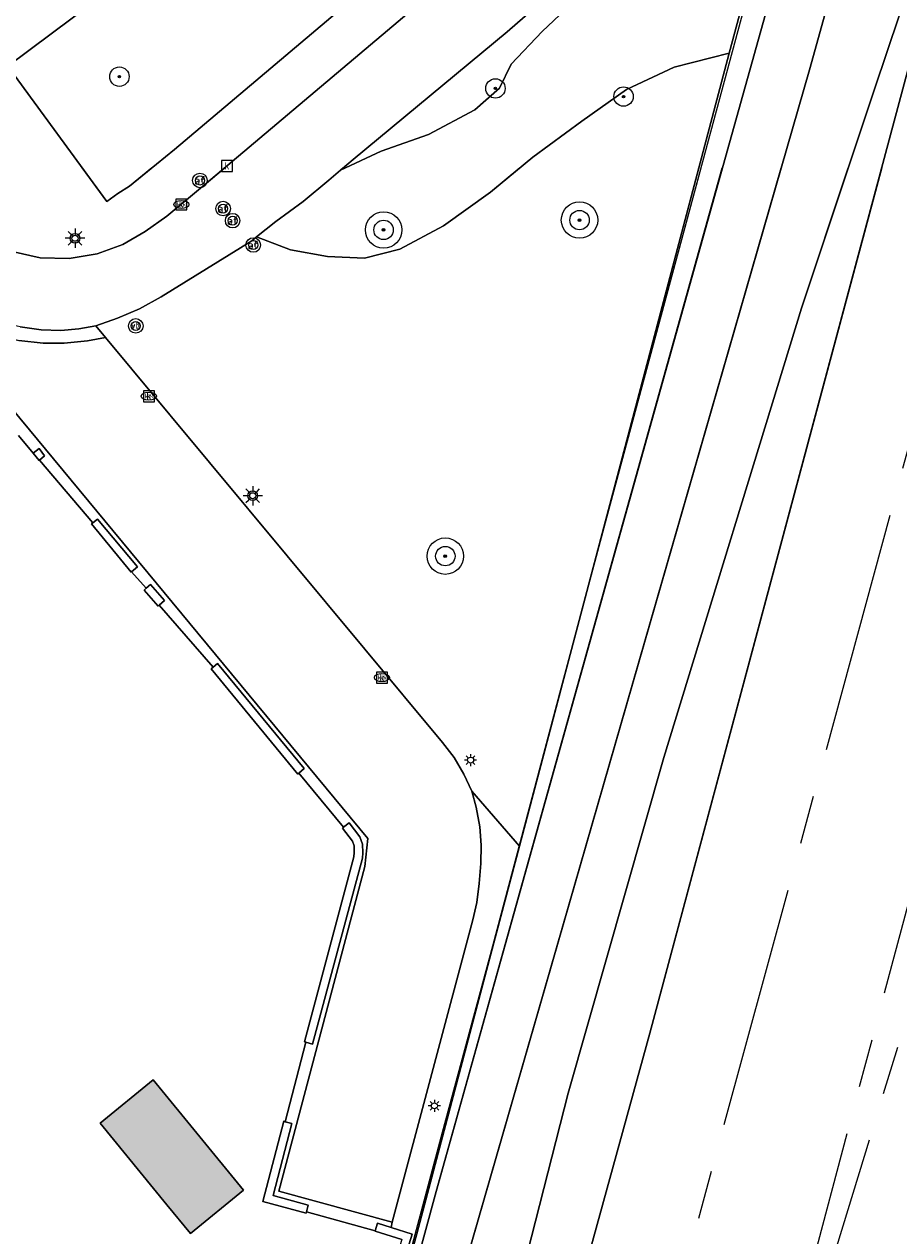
# Model space of a CAD drawing. Header units: metres. Extents: x 196496 to 197479, y 355139 to 356324.
# Tile 53 of 144: x 197235 to 197271, y 355492 to 355542. Entities that reach past the tile are written whole.
import ezdxf
from ezdxf.enums import TextEntityAlignment as Align

# ---------------------------------------------------------------- set-up
doc = ezdxf.new("R2010")
doc.units = ezdxf.units.M
doc.linetypes.add('AM-AS', pattern=[16, 10, -2, 2, -2])
doc.linetypes.add('AM-AS-SO', pattern=[16, 10, -2, 2, -2])
doc.layers.get('0').update_dxf_attribs({"color": 252, "lineweight": 18})
for name, color, linetype, lineweight in [('B-WE-AM-AS_SPOOR-G', 252, 'AM-AS', 18), ('B-WE-AM-AS_SPOOR_TREIN-G', 252, 'AM-AS-SO', 18), ('B-WE-GR-BOOM-S', 252, 'Continuous', 18), ('B-WE-GR-GRAS-GV', 252, 'Continuous', 18), ('B-WE-GR-GROENVOORZIENING-GV', 252, 'Continuous', 18), ('B-WE-GW-TALUD_KRUIN-G', 252, 'Continuous', 18), ('B-WE-IE-MEUBILAIR-S', 252, 'Continuous', 18), ('B-WE-IE-MEUBILAIR_WEGMEUBILAIR-S', 252, 'Continuous', 18), ('B-WE-IE-TERREINAFSCHEIDING_KUNSTMATIG_HEKWERK-G', 252, 'IE-TERREINAFSCHEIDING-KUNSTMATIG', 18), ('B-WE-IE-TERREINAFSCHEIDING_KUNSTMATIG_MUUR-GV', 252, 'Continuous', 18), ('B-WE-KL-ET_LS_OV_LICHTMAST-S', 252, 'Continuous', 18), ('B-WE-OG-BEBOUWING-GV', 252, 'Continuous', 18), ('B-WE-OG-TERREIN_BEGROEID-GV', 252, 'Continuous', 18), ('B-WE-OG-TERREIN_CULTUURSCHEIDING-GV', 252, 'Continuous', 18), ('B-WE-OG-TERREIN_ERF-GV', 252, 'Continuous', 18), ('B-WE-RI-GWA_KOLK-S', 252, 'Continuous', 18), ('B-WE-VH-GESLOTENVERHARDING_ASFALT-GV', 252, 'Continuous', 18), ('B-WE-VH-HALFVERHARDING-GV', 252, 'Continuous', 18), ('B-WE-VH-OPENVERHARDING_BETONSTRAATSTEEN-GV', 252, 'Continuous', 18), ('B-WE-VH-OPENVERHARDING_TEGEL-GV', 252, 'Continuous', 18), ('B-WE-VH-VERHARDING_ASFALT-GV', 252, 'Continuous', 18), ('B-WE-VH-VERHARDING_HALFVERHARDING-GV', 252, 'Continuous', 18), ('B-WE-VH-VERHARDING_OPEN-GV', 252, 'Continuous', 18), ('B-WE-VH-VERHARDING_TEGEL-GV', 252, 'Continuous', 18), ('B-WE-VW-AFSLUITPAAL-S', 252, 'Continuous', 18)]:
    doc.layers.add(name, color=color, linetype=linetype, lineweight=lineweight)
doc.layers.add('X-XX-AL-PRESENTATIE_GEBOUW3-V', color=7, linetype='Continuous', lineweight=18, true_color=0xf0f0f0)
doc.styles.add('NLCS-ISO', font='NLCS-ISO.ttf')
doc.linetypes.add('IE-TERREINAFSCHEIDING-KUNSTMATIG', pattern='A,4,[82,NLCS.SHX,S=0.75,R=90,X=0,Y=0],4,-2', length=10)

# ---------------------------------------------------------------- blocks, each defined once
blk = doc.blocks.new('SKL-ET_OV_LICHTMAST-SO')
at = {"color": 0, "linetype": 'ByBlock', "lineweight": 18}
for points in [[(-1.25, 0), (-2, 0)], [(-1.41, 1.41), (-0.88, 0.88)], [(0, 2), (0, 1.25)], [(0.88, 0.88), (1.41, 1.41)], [(2, 0), (1.25, 0)], [(-1.41, -1.41), (-0.88, -0.88)], [(0, -1.25), (0, -2)], [(0.88, -0.88), (1.41, -1.41)]]:
    blk.add_lwpolyline(points, dxfattribs=at)
blk.add_circle((0, 0), 1, dxfattribs=at)
blk = doc.blocks.new('SIE-WEG_PAAL_VERKEERSBORD-SO')
at = {"color": 0, "linetype": 'ByBlock', "lineweight": 18}
blk.add_circle((0, 0), 1.5, dxfattribs=at)
at = {"color": 0, "linetype": 'ByBlock', "lineweight": 18, "style": 'NLCS-ISO'}
blk.add_text('vb', height=1.5, dxfattribs=at).set_placement((0, 0.13), align=Align.MIDDLE_CENTER)
blk = doc.blocks.new('SVW-AFSLUITPAAL-SO')
at = {"lineweight": 18}
blk.add_circle((0, 0), 1.5, dxfattribs=at)
at = {"lineweight": 18, "style": 'NLCS-ISO'}
blk.add_text('af', height=1.8, dxfattribs=at).set_placement((0, 0), align=Align.MIDDLE_CENTER)
blk = doc.blocks.new('SRI-KOLK-SO')
at = {"color": 0, "linetype": 'ByBlock', "lineweight": 18}
blk.add_lwpolyline([(-1.125, -1.125), (1.125, -1.125), (1.125, 1.125), (-1.125, 1.125)], close=True, dxfattribs=at)
at = {"color": 0, "linetype": 'ByBlock', "lineweight": 18, "style": 'NLCS-ISO'}
blk.add_text('k', height=1.5, dxfattribs=at).set_placement((0, 0), align=Align.MIDDLE_CENTER)
blk = doc.blocks.new('SGR-BOOM_01-SO')
at = {"linetype": 'ByBlock', "lineweight": 18}
h = blk.add_hatch(color=0, dxfattribs=at)
h.dxf.hatch_style = 1
edge = h.paths.add_edge_path()
edge.add_arc((0, 0), 0.25, 0, 360)
at = {"color": 0, "linetype": 'ByBlock', "lineweight": 18}
for radius in [2, 0.25]:
    blk.add_circle((0, 0), radius, dxfattribs=at)
blk = doc.blocks.new('SIE-MEUBILAIR_PAAL_LICHTMAST-SO')
for points in [[(-0.62, 0), (-1, 0)], [(-0.71, 0.71), (-0.44, 0.44)], [(0, 1), (0, 0.62)], [(0.44, 0.44), (0.71, 0.71)], [(1, 0), (0.62, 0)], [(-0.71, -0.71), (-0.44, -0.44)], [(0, -0.62), (0, -1)], [(0.44, -0.44), (0.71, -0.71)]]:
    blk.add_lwpolyline(points)
blk.add_circle((0, 0), 0.5)
blk = doc.blocks.new('SIE-MEUBILAIR_PAAL_VERKEERSBORD-SO')
blk.add_circle((0, 0), 0.75)
at = {"style": 'NLCS-ISO'}
blk.add_text('vb', height=0.75, dxfattribs=at).set_placement((0, 0.07), align=Align.MIDDLE_CENTER)
blk = doc.blocks.new('SIE-MEUBILAIR_PAAL_AFSLUITPAAL-SO')
blk.add_circle((0, 0), 0.75)
at = {"style": 'NLCS-ISO'}
blk.add_text('af', height=0.75, dxfattribs=at).set_placement((0, 0.05), align=Align.MIDDLE_CENTER)
blk = doc.blocks.new('SIE-MEUBILAIR_PUT_KOLK-SO')
blk.add_ellipse((0, 0), major_axis=(1.25, 0), ratio=0.54)
at = {"style": 'NLCS-ISO'}
blk.add_text('klk', height=0.75, dxfattribs=at).set_placement((0.03, 0), align=Align.MIDDLE_CENTER)
blk = doc.blocks.new('SGR-BOOM_GBKN-SO')
at = {"color": 0, "linetype": 'ByBlock', "lineweight": 18}
for radius in [3, 0.225]:
    blk.add_circle((0, 0), radius, dxfattribs=at)

msp = doc.modelspace()

# ---------------------------------------------------------------- hatches: boundary and pattern name
at = {"layer": 'X-XX-AL-PRESENTATIE_GEBOUW3-V'}
msp.add_hatch(color=256, dxfattribs=at).paths.add_polyline_path([(197243.81, 355493.983), (197240.089, 355498.522), (197237.901, 355496.733), (197240.651, 355493.377), (197241.623, 355492.191)])

# ---------------------------------------------------------------- linework, layer by layer
at = {"layer": 'B-WE-AM-AS_SPOOR-G', "flags": 128}
for points in [[(197238.595, 355404.004), (197248.905, 355442.713), (197278.517, 355551.41)], [(197261.976, 355471.187), (197274.351, 355517.627)], [(197261.976, 355471.187), (197276.027, 355517.071)]]:
    msp.add_lwpolyline(points, dxfattribs=at)
at = {"layer": 'B-WE-AM-AS_SPOOR_TREIN-G', "flags": 128}
for points in [[(197238.595, 355404.004), (197248.905, 355442.713), (197274.337, 355536.067)], [(197261.976, 355471.187), (197274.351, 355517.627)], [(197261.976, 355471.187), (197276.027, 355517.071)]]:
    msp.add_lwpolyline(points, dxfattribs=at)
at = {"layer": 'B-WE-GR-GRAS-GV', "flags": 128}
for points in [[(197244.518, 355452.157), (197248.753, 355467.178), (197253.316, 355482.863), (197257.183, 355497.967), (197261.118, 355511.788), (197266.794, 355530.3), (197269.815, 355539.353), (197271.825, 355545.365), (197277.434, 355563.568), (197280.266, 355575.079), (197274.671, 355579.814), (197274.375, 355578.24), (197273.16, 355571.469), (197272.167, 355566.837), (197272.024, 355566.168), (197271.925, 355565.554), (197271.023, 355559.978), (197269.78, 355554.216), (197269.501, 355552.921), (197269.495, 355552.892), (197269.84, 355549.89), (197267.115, 355540.108), (197252.05, 355487.799), (197241.453, 355450.605)], [(197241.453, 355450.605), (197252.05, 355487.799), (197267.115, 355540.108), (197269.84, 355549.89), (197269.495, 355552.892), (197269.327, 355552.115), (197269.322, 355552.091), (197266.97, 355549.77), (197266.208, 355545.653), (197251.747, 355493.927), (197238.714, 355446.041)], [(197238.714, 355446.041), (197251.747, 355493.927), (197266.208, 355545.653), (197266.97, 355549.77), (197266.282, 355549.091), (197266.218, 355548.884), (197266.031, 355548.28), (197264.427, 355543.1), (197263.817, 355540.797), (197255.17, 355508.137), (197253.815, 355503.021), (197250.945, 355492.18), (197249.614, 355487.301), (197245.739, 355473.099), (197244.883, 355469.961), (197243.36, 355465.886), (197242.277, 355461.858)], [(197265.951, 355536.067), (197252.05, 355487.799), (197241.453, 355450.605), (197240.294, 355446.344), (197240.042, 355443.155), (197238.117, 355435.991), (197235.658, 355428.34), (197235.02, 355423.319), (197235.131, 355421.873), (197233.348, 355411.774), (197233.522, 355411.127), (197233.767, 355412.083), (197234.781, 355411.805), (197234.944, 355412.371), (197239.348, 355433.408), (197241.71, 355443.203), (197244.518, 355452.157), (197248.753, 355467.178), (197253.316, 355482.863), (197257.183, 355497.967)], [(197268.718, 355536.067), (197266.794, 355530.3), (197261.118, 355511.788), (197257.183, 355497.967), (197253.316, 355482.863), (197248.753, 355467.178), (197244.518, 355452.157), (197241.71, 355443.203), (197239.348, 355433.408), (197234.944, 355412.371), (197234.781, 355411.805), (197236.382, 355411.364), (197236.836, 355412.4), (197238.21, 355417.173), (197241.646, 355429.244), (197250.404, 355463.595), (197260.55, 355500.447), (197270.093, 355536.067)], [(197263.528, 355536.067), (197251.747, 355493.927), (197238.714, 355446.041), (197239.026, 355444.573), (197239.039, 355443.581), (197237.367, 355436.396), (197237.008, 355435.216), (197236.543, 355433.688), (197236.449, 355433.379), (197236.355, 355433.069), (197236.588, 355432.846), (197236.687, 355432.752), (197236.189, 355432.187), (197236.02, 355431.995), (197235.726, 355429.03), (197235.658, 355428.34), (197238.117, 355435.991), (197240.042, 355443.155), (197240.294, 355446.344), (197241.453, 355450.605), (197252.05, 355487.799), (197265.951, 355536.067)], [(197262.565, 355536.067), (197255.17, 355508.137), (197253.815, 355503.021), (197250.945, 355492.18), (197249.614, 355487.301), (197245.739, 355473.099), (197244.883, 355469.961), (197243.36, 355465.886), (197242.277, 355461.858), (197241.542, 355459.126), (197241.472, 355458.866), (197237.738, 355444.979), (197238.644, 355444.612), (197237.788, 355440.622), (197236.925, 355436.6), (197236.911, 355436.534)]]:
    msp.add_lwpolyline(points, dxfattribs=at)
msp.add_lwpolyline([(197277.434, 355563.568), (197271.825, 355545.365), (197269.815, 355539.353), (197266.794, 355530.3), (197261.118, 355511.788), (197257.183, 355497.967), (197253.316, 355482.863), (197248.753, 355467.178), (197244.518, 355452.157), (197241.71, 355443.203), (197239.348, 355433.408), (197234.944, 355412.371), (197234.781, 355411.805), (197236.382, 355411.364), (197236.836, 355412.4), (197238.21, 355417.173), (197241.646, 355429.244), (197250.404, 355463.595), (197260.55, 355500.447), (197271.788, 355542.395)], close=True, dxfattribs=at)
at = {"layer": 'B-WE-GR-GRAS-GV'}
for points in [[(197236.911, 355436.534), (197237.18, 355436.453), (197237.367, 355436.396), (197239.039, 355443.581), (197239.026, 355444.573), (197238.714, 355446.041), (197251.747, 355493.927), (197263.528, 355536.067)], [(197257.183, 355497.967), (197261.118, 355511.788), (197266.794, 355530.3), (197268.718, 355536.067)]]:
    msp.add_lwpolyline(points, dxfattribs=at)
at = {"layer": 'B-WE-GR-GROENVOORZIENING-GV', "flags": 128}
msp.add_lwpolyline([(197249.929, 355492.663), (197249.884, 355492.443), (197250.758, 355492.169), (197249.266, 355487.41), (197249.614, 355487.301), (197250.945, 355492.18), (197253.815, 355503.021), (197255.17, 355508.137), (197253.217, 355510.412), (197253.397, 355509.753), (197253.541, 355508.941), (197253.595, 355508.179), (197253.576, 355507.434), (197253.511, 355506.611), (197253.412, 355505.83), (197253.254, 355505.104)], close=True, dxfattribs=at)
at = {"layer": 'B-WE-GW-TALUD_KRUIN-G', "flags": 128}
for points in [[(197235.658, 355428.34), (197238.117, 355435.991), (197240.042, 355443.155), (197240.294, 355446.344), (197241.453, 355450.605), (197252.05, 355487.799), (197267.115, 355540.108), (197269.84, 355549.89), (197269.495, 355552.892)], [(197266.218, 355548.884), (197264.994, 355548.876), (197263.883, 355548.519), (197262.891, 355547.693), (197261.321, 355546.226), (197259.583, 355544.781), (197257.798, 355543.294), (197256.107, 355541.684), (197254.833, 355540.333), (197254.349, 355539.355), (197253.329, 355538.453), (197251.432, 355537.441), (197249.474, 355536.752), (197247.808, 355535.975)], [(197269.815, 355539.353), (197266.794, 355530.3), (197261.118, 355511.788), (197257.183, 355497.967), (197253.316, 355482.863), (197248.753, 355467.178), (197244.518, 355452.157), (197241.71, 355443.203), (197239.348, 355433.408), (197234.944, 355412.371), (197234.781, 355411.805)], [(197268.718, 355536.067), (197266.794, 355530.3), (197261.118, 355511.788), (197257.183, 355497.967), (197253.316, 355482.863), (197248.753, 355467.178), (197244.518, 355452.157), (197241.71, 355443.203), (197239.348, 355433.408), (197234.944, 355412.371), (197234.781, 355411.805)], [(197235.658, 355428.34), (197238.117, 355435.991), (197240.042, 355443.155), (197240.294, 355446.344), (197241.453, 355450.605), (197252.05, 355487.799), (197265.951, 355536.067)], [(197248.004, 355536.067), (197247.808, 355535.975)]]:
    msp.add_lwpolyline(points, dxfattribs=at)
at = {"layer": 'B-WE-IE-TERREINAFSCHEIDING_KUNSTMATIG_HEKWERK-G', "ltscale": 0.2, "flags": 128}
msp.add_lwpolyline([(197244.863, 355470.041), (197247.727, 355480.398), (197250.183, 355489.536), (197252.01, 355496.365), (197254.082, 355504.034), (197256.893, 355514.642), (197258.923, 355522.231), (197265.072, 355545.048), (197266.254, 355548.994), (197269.401, 355552.01), (197273.283, 355572.282), (197279.562, 355605.605), (197281.457, 355615.888), (197282.718, 355622.25), (197284.205, 355629.905), (197286.27, 355640.801), (197287.25, 355646.224), (197289.639, 355645.746), (197293.651, 355659.75), (197298.199, 355675.963), (197301.355, 355687.087), (197303.94, 355696.107), (197305.935, 355703.157), (197307.93, 355710.184), (197310.153, 355718.082), (197310.843, 355720.196), (197312.652, 355726.819), (197310.513, 355727.527), (197310.517, 355727.543), (197316.911, 355748.09), (197319.841, 355757.622), (197322.723, 355766.983), (197324.675, 355773.261), (197325.556, 355776.183), (197334.702, 355805.641), (197336.318, 355810.734), (197337.921, 355812.748), (197343.155, 355832.29), (197356.338, 355880.748), (197362.148, 355901.038), (197366.385, 355913.969), (197371.451, 355927.682), (197376.338, 355940.255), (197380.442, 355939.116)], dxfattribs=at)
at = {"layer": 'B-WE-IE-TERREINAFSCHEIDING_KUNSTMATIG_HEKWERK-G', "flags": 128}
msp.add_lwpolyline([(197244.863, 355470.041), (197247.727, 355480.398), (197250.183, 355489.536), (197252.01, 355496.365), (197254.082, 355504.034), (197256.893, 355514.642), (197258.923, 355522.231), (197262.652, 355536.067)], dxfattribs=at)
at = {"layer": 'B-WE-IE-TERREINAFSCHEIDING_KUNSTMATIG_MUUR-GV', "flags": 128}
for points in [[(197235.15, 355524.328), (197235.141, 355524.32), (197235.385, 355524.02), (197235.401, 355524.034), (197235.611, 355524.22), (197235.389, 355524.522)], [(197235.15, 355524.328), (197235.141, 355524.32), (197235.385, 355524.02), (197235.401, 355524.034), (197235.611, 355524.22), (197235.389, 355524.522)], [(197239.199, 355519.436), (197239.445, 355519.645), (197237.798, 355521.612), (197237.603, 355521.461), (197237.548, 355521.419), (197239.183, 355519.422)], [(197239.199, 355519.436), (197239.445, 355519.645), (197237.798, 355521.612), (197237.603, 355521.461), (197237.548, 355521.419), (197239.183, 355519.422)], [(197239.804, 355518.762), (197239.715, 355518.677), (197240.288, 355518.03), (197240.331, 355518.068), (197240.551, 355518.263), (197239.97, 355518.918)], [(197239.804, 355518.762), (197239.715, 355518.677), (197240.288, 355518.03), (197240.331, 355518.068), (197240.551, 355518.263), (197239.97, 355518.918)], [(197242.554, 355515.511), (197242.47, 355515.441), (197246.04, 355511.111), (197246.08, 355511.144), (197246.31, 355511.334), (197242.74, 355515.664)], [(197242.554, 355515.511), (197242.47, 355515.441), (197246.04, 355511.111), (197246.08, 355511.144), (197246.31, 355511.334), (197242.74, 355515.664)], [(197246.378, 355500.07), (197246.652, 355499.996), (197248.702, 355507.645), (197248.717, 355507.868), (197248.715, 355508.225), (197248.601, 355508.522), (197248.165, 355509.101), (197247.932, 355508.925), (197247.885, 355508.89), (197248.292, 355508.351), (197248.365, 355508.159), (197248.367, 355507.879), (197248.355, 355507.703), (197246.314, 355500.087)], [(197245.526, 355496.8), (197245.465, 355496.816), (197244.606, 355493.518), (197246.382, 355493.03), (197246.397, 355493.084), (197246.475, 355493.368), (197245.032, 355493.764), (197245.804, 355496.728)], [(197249.884, 355492.443), (197249.325, 355492.618), (197249.228, 355492.308), (197249.224, 355492.296), (197250.323, 355491.952), (197248.932, 355487.515), (197249.266, 355487.41), (197250.758, 355492.169)]]:
    msp.add_lwpolyline(points, close=True, dxfattribs=at)
at = {"layer": 'B-WE-OG-BEBOUWING-GV', "flags": 128}
msp.add_lwpolyline([(197243.81, 355493.983), (197240.089, 355498.522), (197237.901, 355496.733), (197240.651, 355493.377), (197241.623, 355492.191)], close=True, dxfattribs=at)
at = {"layer": 'B-WE-OG-TERREIN_BEGROEID-GV', "flags": 128}
for points in [[(197237.161, 355536.067), (197238.173, 355534.679), (197238.633, 355535.008), (197239.109, 355535.315), (197240.03, 355536.067)], [(197255.188, 355536.067), (197253.979, 355535.076), (197252.039, 355533.684), (197250.245, 355532.727), (197248.788, 355532.347), (197247.264, 355532.419), (197245.74, 355532.692), (197244.349, 355533.233), (197244.145, 355533.072), (197240.411, 355530.767), (197239.518, 355530.261), (197238.623, 355529.883), (197237.726, 355529.573), (197238.127, 355529.086), (197239.205, 355527.776), (197252.01, 355512.408), (197252.49, 355511.793), (197252.876, 355511.107), (197253.217, 355510.412), (197255.17, 355508.137), (197262.565, 355536.067)], [(197248.004, 355536.067), (197247.808, 355535.975), (197247.32, 355535.562), (197246.271, 355534.683), (197245.14, 355533.859), (197244.349, 355533.233)], [(197247.917, 355536.067), (197247.808, 355535.975), (197248.004, 355536.067)]]:
    msp.add_lwpolyline(points, dxfattribs=at)
at = {"layer": 'B-WE-OG-TERREIN_BEGROEID-GV'}
msp.add_lwpolyline([(197244.349, 355533.233), (197245.74, 355532.692), (197247.264, 355532.419), (197248.788, 355532.347), (197250.245, 355532.727), (197252.039, 355533.684), (197253.979, 355535.076), (197255.188, 355536.067)], dxfattribs=at)
at = {"layer": 'B-WE-OG-TERREIN_CULTUURSCHEIDING-GV', "flags": 128}
for points in [[(197264.297, 355552.382), (197263.025, 355550.384), (197261.511, 355548.362), (197259.863, 355546.433), (197258.056, 355544.694), (197256.352, 355543.147), (197254.674, 355541.668), (197248.327, 355536.412), (197247.808, 355535.975), (197249.474, 355536.752), (197251.432, 355537.441), (197253.329, 355538.453), (197254.349, 355539.355), (197254.833, 355540.333), (197256.107, 355541.684), (197257.798, 355543.294), (197259.583, 355544.781), (197261.321, 355546.226), (197262.891, 355547.693), (197263.883, 355548.519), (197264.994, 355548.876), (197266.218, 355548.884), (197265.303, 355549.993), (197264.861, 355550.995)], [(197263.817, 355540.797), (197261.545, 355540.214), (197259.582, 355539.297), (197257.745, 355537.992), (197255.725, 355536.506), (197253.979, 355535.076), (197252.039, 355533.684), (197250.245, 355532.727), (197248.788, 355532.347), (197247.264, 355532.419), (197245.74, 355532.692), (197244.349, 355533.233), (197244.145, 355533.072), (197240.411, 355530.767), (197239.518, 355530.261), (197238.623, 355529.883), (197237.726, 355529.573), (197238.127, 355529.086), (197239.205, 355527.776), (197252.01, 355512.408), (197252.49, 355511.793), (197252.876, 355511.107), (197253.217, 355510.412), (197255.17, 355508.137)]]:
    msp.add_lwpolyline(points, close=True, dxfattribs=at)
for points in [[(197243.024, 355546.925), (197234.102, 355540.259), (197238.173, 355534.679), (197238.633, 355535.008), (197239.109, 355535.315), (197240.964, 355536.829), (197254.286, 355548.077)], [(197257.798, 355543.294), (197256.107, 355541.684), (197254.833, 355540.333), (197254.349, 355539.355), (197253.329, 355538.453), (197251.432, 355537.441), (197249.474, 355536.752), (197247.808, 355535.975), (197247.32, 355535.562), (197246.271, 355534.683), (197245.14, 355533.859), (197244.349, 355533.233), (197245.74, 355532.692), (197247.264, 355532.419), (197248.788, 355532.347), (197250.245, 355532.727), (197252.039, 355533.684), (197253.979, 355535.076), (197255.725, 355536.506), (197257.745, 355537.992), (197259.582, 355539.297), (197261.545, 355540.214), (197263.817, 355540.797), (197264.427, 355543.1)]]:
    msp.add_lwpolyline(points, dxfattribs=at)
at = {"layer": 'B-WE-OG-TERREIN_ERF-GV', "flags": 128}
msp.add_lwpolyline([(197250.323, 355491.952), (197249.224, 355492.296), (197249.228, 355492.308), (197246.397, 355493.084), (197246.382, 355493.03), (197244.606, 355493.518), (197245.465, 355496.816), (197245.526, 355496.8), (197246.378, 355500.07), (197246.314, 355500.087), (197248.355, 355507.703), (197248.367, 355507.879), (197248.365, 355508.159), (197248.292, 355508.351), (197247.885, 355508.89), (197247.932, 355508.925), (197246.08, 355511.144), (197246.04, 355511.111), (197242.47, 355515.441), (197242.554, 355515.511), (197240.331, 355518.068), (197240.288, 355518.03), (197239.715, 355518.677), (197239.804, 355518.762), (197239.199, 355519.436), (197239.183, 355519.422), (197237.548, 355521.419), (197237.603, 355521.461), (197235.401, 355524.034), (197235.385, 355524.02), (197235.141, 355524.32), (197235.15, 355524.328), (197234.533, 355525.048)], dxfattribs=at)
msp.add_lwpolyline([(197250.323, 355491.952), (197249.224, 355492.296), (197249.228, 355492.308), (197246.397, 355493.084), (197246.382, 355493.03), (197244.606, 355493.518), (197245.465, 355496.816), (197245.526, 355496.8), (197246.378, 355500.07), (197246.314, 355500.087), (197248.355, 355507.703), (197248.367, 355507.879), (197248.365, 355508.159), (197248.292, 355508.351), (197247.885, 355508.89), (197247.932, 355508.925), (197246.08, 355511.144), (197246.04, 355511.111), (197242.47, 355515.441), (197242.554, 355515.511), (197240.331, 355518.068), (197240.288, 355518.03), (197239.715, 355518.677), (197239.804, 355518.762), (197239.199, 355519.436), (197239.183, 355519.422), (197237.548, 355521.419), (197237.603, 355521.461), (197235.401, 355524.034), (197235.385, 355524.02), (197235.141, 355524.32), (197235.15, 355524.328), (197234.533, 355525.048)], dxfattribs=at)
msp.add_lwpolyline([(197240.089, 355498.522), (197243.81, 355493.983), (197241.623, 355492.191), (197240.651, 355493.377), (197237.901, 355496.733)], close=True, dxfattribs=at)
msp.add_lwpolyline([(197240.089, 355498.522), (197243.81, 355493.983), (197241.623, 355492.191), (197240.651, 355493.377), (197237.901, 355496.733)], close=True, dxfattribs=at)
at = {"layer": 'B-WE-VH-GESLOTENVERHARDING_ASFALT-GV'}
msp.add_lwpolyline([(197243.034, 355536.067), (197242.205, 355535.366), (197240.647, 355534.081), (197239.754, 355533.45), (197238.831, 355532.912), (197237.774, 355532.526), (197236.623, 355532.337), (197235.436, 355532.37), (197234.277, 355532.631), (197233.209, 355533.098), (197232.28, 355533.733), (197231.518, 355534.482), (197231.207, 355534.922), (197230.972, 355535.444), (197230.842, 355536.027), (197230.842, 355536.067)], dxfattribs=at)
at = {"layer": 'B-WE-VH-GESLOTENVERHARDING_ASFALT-GV', "flags": 128}
msp.add_lwpolyline([(197234.608, 355529.522), (197235.475, 355529.406), (197236.288, 355529.373), (197237.031, 355529.443), (197237.726, 355529.573), (197238.623, 355529.883), (197239.518, 355530.261), (197240.411, 355530.767), (197244.145, 355533.072), (197244.349, 355533.233), (197245.14, 355533.859), (197246.271, 355534.683), (197247.32, 355535.562), (197247.808, 355535.975), (197247.917, 355536.067)], dxfattribs=at)
at = {"layer": 'B-WE-VH-HALFVERHARDING-GV', "flags": 128}
msp.add_lwpolyline([(197270.093, 355536.067), (197260.55, 355500.447), (197250.404, 355463.595), (197241.646, 355429.244), (197238.21, 355417.173), (197236.836, 355412.4), (197236.382, 355411.364), (197236.496, 355411.333), (197235.95, 355409.3), (197236.044, 355408.437), (197235.118, 355404.945), (197248.472, 355401.329), (197253.603, 355420.903), (197267.143, 355471.224), (197273.985, 355495.916), (197276.84, 355506.51), (197277.669, 355508.488), (197279.255, 355514.834), (197280.038, 355517.964), (197281.933, 355523.678), (197286.122, 355535.904), (197286.176, 355536.067)], dxfattribs=at)
at = {"layer": 'B-WE-VH-OPENVERHARDING_BETONSTRAATSTEEN-GV', "flags": 128}
msp.add_lwpolyline([(197238.127, 355529.086), (197237.726, 355529.573), (197237.031, 355529.443), (197236.288, 355529.373), (197235.475, 355529.406), (197234.608, 355529.522), (197233.611, 355529.744), (197232.754, 355530.037), (197231.846, 355530.415), (197230.889, 355530.969), (197229.957, 355531.788), (197229.254, 355532.556), (197231.094, 355530.221), (197231.724, 355529.926), (197232.605, 355529.522), (197233.479, 355529.231), (197234.553, 355528.966), (197235.552, 355528.854), (197236.42, 355528.848), (197237.38, 355528.951)], close=True, dxfattribs=at)
msp.add_lwpolyline([(197234.266, 355526.164), (197248.923, 355508.462), (197248.808, 355507.311), (197245.266, 355493.938), (197249.929, 355492.663), (197253.254, 355505.104), (197253.412, 355505.83), (197253.511, 355506.611), (197253.576, 355507.434), (197253.595, 355508.179), (197253.541, 355508.941), (197253.397, 355509.753), (197253.217, 355510.412), (197252.876, 355511.107), (197252.49, 355511.793), (197252.01, 355512.408), (197239.205, 355527.776), (197238.127, 355529.086), (197237.38, 355528.951), (197236.42, 355528.848), (197235.552, 355528.854), (197234.553, 355528.966)], dxfattribs=at)
at = {"layer": 'B-WE-VH-OPENVERHARDING_TEGEL-GV', "flags": 128}
for points in [[(197230.842, 355536.067), (197230.842, 355536.027), (197230.972, 355535.444), (197231.207, 355534.922), (197231.518, 355534.482), (197232.28, 355533.733), (197233.209, 355533.098), (197234.277, 355532.631), (197235.436, 355532.37), (197236.623, 355532.337), (197237.774, 355532.526), (197238.831, 355532.912), (197239.754, 355533.45), (197240.647, 355534.081), (197242.205, 355535.366), (197243.034, 355536.067)], [(197234.533, 355525.048), (197235.15, 355524.328), (197235.389, 355524.522), (197235.611, 355524.22), (197235.401, 355524.034), (197237.603, 355521.461), (197237.798, 355521.612), (197239.445, 355519.645), (197239.199, 355519.436), (197239.804, 355518.762), (197239.97, 355518.918), (197240.551, 355518.263), (197240.331, 355518.068), (197242.554, 355515.511), (197242.74, 355515.664), (197246.31, 355511.334), (197246.08, 355511.144), (197247.932, 355508.925), (197248.165, 355509.101), (197248.601, 355508.522), (197248.715, 355508.225), (197248.717, 355507.868), (197248.702, 355507.645), (197246.652, 355499.996), (197246.378, 355500.07), (197245.526, 355496.8), (197245.804, 355496.728), (197245.032, 355493.764), (197246.475, 355493.368), (197246.397, 355493.084), (197249.228, 355492.308), (197249.325, 355492.618), (197249.884, 355492.443), (197249.929, 355492.663), (197245.266, 355493.938), (197248.808, 355507.311), (197248.923, 355508.462), (197234.266, 355526.164)]]:
    msp.add_lwpolyline(points, dxfattribs=at)
at = {"layer": 'B-WE-VH-OPENVERHARDING_TEGEL-GV'}
msp.add_lwpolyline([(197240.03, 355536.067), (197239.109, 355535.315), (197238.633, 355535.008), (197238.173, 355534.679), (197237.161, 355536.067)], dxfattribs=at)
at = {"layer": 'B-WE-VH-VERHARDING_ASFALT-GV', "flags": 128}
for points in [[(197234.102, 355540.259), (197243.024, 355546.925)], [(197254.3, 355545.581), (197242.205, 355535.366), (197240.647, 355534.081), (197239.754, 355533.45), (197238.831, 355532.912), (197237.774, 355532.526), (197236.623, 355532.337), (197235.436, 355532.37), (197234.277, 355532.631)], [(197234.608, 355529.522), (197235.475, 355529.406), (197236.288, 355529.373), (197237.031, 355529.443), (197237.726, 355529.573), (197238.623, 355529.883), (197239.518, 355530.261), (197240.411, 355530.767), (197244.145, 355533.072), (197244.349, 355533.233), (197245.14, 355533.859), (197246.271, 355534.683), (197247.32, 355535.562), (197247.808, 355535.975), (197248.327, 355536.412), (197254.674, 355541.668), (197256.352, 355543.147)]]:
    msp.add_lwpolyline(points, dxfattribs=at)
at = {"layer": 'B-WE-VH-VERHARDING_HALFVERHARDING-GV', "flags": 128}
msp.add_lwpolyline([(197316.05, 355586.669), (197289.547, 355609.054), (197280.266, 355575.079), (197277.434, 355563.568), (197271.788, 355542.395), (197260.55, 355500.447), (197250.404, 355463.595), (197241.646, 355429.244)], dxfattribs=at)
at = {"layer": 'B-WE-VH-VERHARDING_OPEN-GV', "flags": 128}
msp.add_lwpolyline([(197238.127, 355529.086), (197237.726, 355529.573), (197237.031, 355529.443), (197236.288, 355529.373), (197235.475, 355529.406), (197234.608, 355529.522), (197233.611, 355529.744), (197232.754, 355530.037), (197231.846, 355530.415), (197230.889, 355530.969), (197229.957, 355531.788), (197229.254, 355532.556), (197231.094, 355530.221), (197231.724, 355529.926), (197232.605, 355529.522), (197233.479, 355529.231), (197234.553, 355528.966), (197235.552, 355528.854), (197236.42, 355528.848), (197237.38, 355528.951)], close=True, dxfattribs=at)
for points in [[(197234.266, 355526.164), (197248.923, 355508.462), (197248.808, 355507.311), (197245.266, 355493.938), (197249.929, 355492.663), (197253.254, 355505.104), (197253.412, 355505.83), (197253.511, 355506.611), (197253.576, 355507.434), (197253.595, 355508.179), (197253.541, 355508.941), (197253.397, 355509.753), (197253.217, 355510.412), (197252.876, 355511.107), (197252.49, 355511.793), (197252.01, 355512.408), (197239.205, 355527.776), (197238.127, 355529.086), (197237.38, 355528.951), (197236.42, 355528.848), (197235.552, 355528.854), (197234.553, 355528.966)], [(197234.533, 355525.048), (197235.15, 355524.328), (197235.389, 355524.522), (197235.611, 355524.22), (197235.401, 355524.034), (197237.603, 355521.461), (197237.798, 355521.612), (197239.445, 355519.645), (197239.199, 355519.436), (197239.804, 355518.762), (197239.97, 355518.918), (197240.551, 355518.263), (197240.331, 355518.068), (197242.554, 355515.511), (197242.74, 355515.664), (197246.31, 355511.334), (197246.08, 355511.144), (197247.932, 355508.925), (197248.165, 355509.101), (197248.601, 355508.522), (197248.715, 355508.225), (197248.717, 355507.868), (197248.702, 355507.645), (197246.652, 355499.996), (197246.378, 355500.07), (197245.526, 355496.8), (197245.804, 355496.728), (197245.032, 355493.764), (197246.475, 355493.368), (197246.397, 355493.084), (197249.228, 355492.308), (197249.325, 355492.618), (197249.884, 355492.443), (197249.929, 355492.663), (197245.266, 355493.938), (197248.808, 355507.311), (197248.923, 355508.462), (197234.266, 355526.164)]]:
    msp.add_lwpolyline(points, dxfattribs=at)
at = {"layer": 'B-WE-VH-VERHARDING_TEGEL-GV', "flags": 128}
for points in [[(197254.286, 355548.077), (197240.964, 355536.829), (197239.109, 355535.315), (197238.633, 355535.008), (197238.173, 355534.679), (197234.102, 355540.259)], [(197234.277, 355532.631), (197235.436, 355532.37), (197236.623, 355532.337), (197237.774, 355532.526), (197238.831, 355532.912), (197239.754, 355533.45), (197240.647, 355534.081), (197242.205, 355535.366), (197254.3, 355545.581)]]:
    msp.add_lwpolyline(points, dxfattribs=at)

# ---------------------------------------------------------------- block references
at = {"layer": 'B-WE-GR-BOOM-S'}
for name, p, xscale, yscale, zscale in [('SGR-BOOM_01-SO', (197238.695, 355539.826), 0.2, 0.2, 0.2), ('SGR-BOOM_01-SO', (197254.184, 355539.341), 0.2, 0.2, 0.2), ('SGR-BOOM_01-SO', (197259.461, 355539.006), 0.2, 0.2, 0.2), ('SGR-BOOM_GBKN-SO', (197257.648, 355533.921), 0.25, 0.25, 0.25), ('SGR-BOOM_01-SO', (197257.648, 355533.921), 0.2, 0.2, 0.2), ('SGR-BOOM_GBKN-SO', (197249.577, 355533.515), 0.25, 0.25, 0.25), ('SGR-BOOM_01-SO', (197249.577, 355533.515), 0.2, 0.2, 0.2), ('SGR-BOOM_GBKN-SO', (197252.119, 355520.084), 0.25, 0.25, 0.25), ('SGR-BOOM_01-SO', (197252.119, 355520.084), 0.2, 0.2, 0.2)]:
    msp.add_blockref(name, p, dxfattribs=dict(at, xscale=xscale, yscale=yscale, zscale=zscale))
at = {"layer": 'B-WE-IE-MEUBILAIR-S', "xscale": 0.25, "yscale": 0.25, "zscale": 0.25}
for name, p in [('SIE-MEUBILAIR_PAAL_AFSLUITPAAL-SO', (197242.011, 355535.552)), ('SIE-MEUBILAIR_PUT_KOLK-SO', (197241.247, 355534.563)), ('SIE-MEUBILAIR_PAAL_AFSLUITPAAL-SO', (197242.967, 355534.395)), ('SIE-MEUBILAIR_PAAL_AFSLUITPAAL-SO', (197243.359, 355533.898)), ('SIE-MEUBILAIR_PAAL_LICHTMAST-SO', (197236.867, 355533.171)), ('SIE-MEUBILAIR_PAAL_AFSLUITPAAL-SO', (197244.208, 355532.894)), ('SIE-MEUBILAIR_PAAL_VERKEERSBORD-SO', (197239.37, 355529.564)), ('SIE-MEUBILAIR_PUT_KOLK-SO', (197239.911, 355526.669)), ('SIE-MEUBILAIR_PAAL_LICHTMAST-SO', (197244.188, 355522.571)), ('SIE-MEUBILAIR_PUT_KOLK-SO', (197249.51, 355515.085)), ('SIE-MEUBILAIR_PAAL_LICHTMAST-SO', (197253.159, 355511.685)), ('SIE-MEUBILAIR_PAAL_LICHTMAST-SO', (197251.67, 355497.452))]:
    msp.add_blockref(name, p, dxfattribs=at)
at = {"layer": 'B-WE-IE-MEUBILAIR_WEGMEUBILAIR-S', "xscale": 0.2, "yscale": 0.2, "zscale": 0.2}
msp.add_blockref('SIE-WEG_PAAL_VERKEERSBORD-SO', (197239.37, 355529.564), dxfattribs=at)
at = {"layer": 'B-WE-KL-ET_LS_OV_LICHTMAST-S', "xscale": 0.2, "yscale": 0.2, "zscale": 0.2}
for p in [(197236.867, 355533.171), (197244.188, 355522.571)]:
    msp.add_blockref('SKL-ET_OV_LICHTMAST-SO', p, dxfattribs=at)
at = {"layer": 'B-WE-RI-GWA_KOLK-S', "xscale": 0.2, "yscale": 0.2, "zscale": 0.2}
for p in [(197243.126, 355536.151), (197241.247, 355534.563), (197239.911, 355526.669), (197249.51, 355515.085)]:
    msp.add_blockref('SRI-KOLK-SO', p, dxfattribs=at)
at = {"layer": 'B-WE-VW-AFSLUITPAAL-S', "xscale": 0.2, "yscale": 0.2, "zscale": 0.2}
for p in [(197242.011, 355535.552), (197242.967, 355534.395), (197243.359, 355533.898), (197244.208, 355532.894)]:
    msp.add_blockref('SVW-AFSLUITPAAL-SO', p, dxfattribs=at)

doc.saveas('drawing.dxf')
